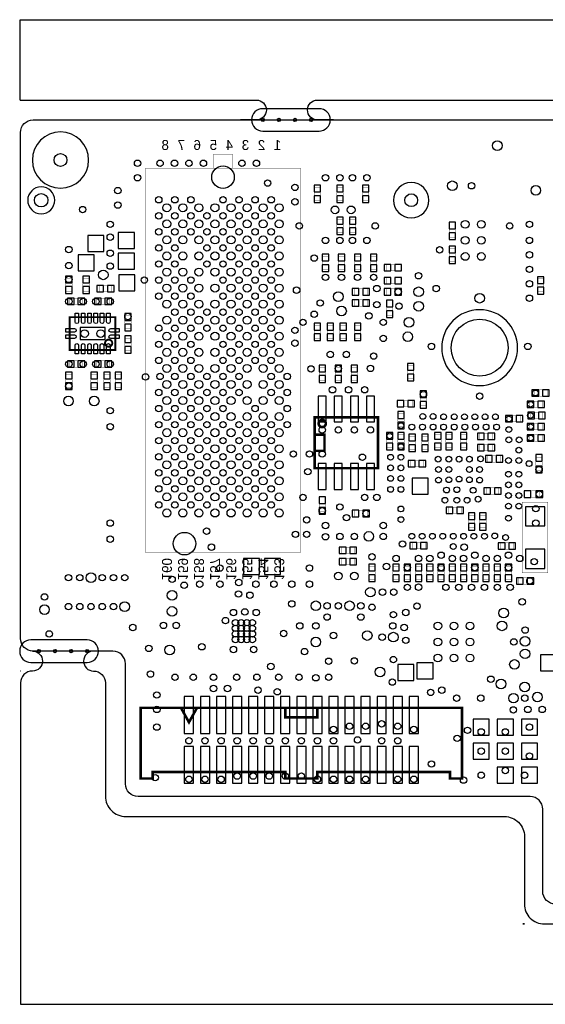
# Model space of a CAD drawing. Extents: x -127 to 3470, y -2628 to 437.
# Tile 1 of 6: x -127 to 1510, y -2628 to 437. Entities that reach past the tile are written whole.
import ezdxf
from ezdxf.enums import TextEntityAlignment as Align

# ---------------------------------------------------------------- set-up
doc = ezdxf.new("R2010")
doc.units = 0
for name, color, linetype in [('BG_OUTLINE', 2, 'CONTINUOUS'), ('BG_WASTE_STRIPS', 1, 'CONTINUOUS'), ('PG_ASSEMBLY_BOTTOM', 3, 'CONTINUOUS'), ('PIN_BOTTOM', 4, 'CONTINUOUS'), ('RKO_ALL', 5, 'CONTINUOUS'), ('VC_BOTTOM', 6, 'CONTINUOUS')]:
    doc.layers.add(name, color=color, linetype=linetype)

msp = doc.modelspace()

# ---------------------------------------------------------------- linework, layer by layer
at = {"layer": 'BG_OUTLINE'}
msp.add_lwpolyline([(3470, 85.63), (3470, -2276.57, -0.414237), (3430.63, -2315.94), (1540.87, -2315.94, -0.414256), (1501.5, -2276.57), (1501.5, -2020.67, 0.414197), (1462.13, -1981.3), (241.65, -1981.3, -0.414191), (202.28, -1941.93), (202.28, -1567.91, 0.414213), (162.91, -1528.54), (-85.12, -1528.54, -0.41422), (-124.49, -1489.17), (-124.49, 85.63, -0.414203), (-85.12, 125), (3430.63, 125, -0.414212)], format="xyb", close=True, dxfattribs=at)
at = {"layer": 'BG_WASTE_STRIPS'}
for points in [[(-125, 187), (-125, 437), (3470, 437), (3470, 187)], [(-124.49, -1590.54), (-125, -1590.54)], [(875, -1981.3), (825, -1981.3)], [(1439.5, -2377.94), (1444.5, -2377.94)], [(1444.5, -2377.94), (1439.5, -2377.94)]]:
    msp.add_lwpolyline(points, dxfattribs=at)
for points in [[(-125, 187), (610, 187, -1), (610, 125), (560, 125)], [(850, 125), (800, 125, -1), (800, 187), (2495, 187)], [(-87, -1528.54, -1), (-87, -1590.54), (-87.49, -1590.54, 0.414214), (-124.49, -1627.54), (-124.49, -2627.94), (3470, -2627.94), (3470, -2377.94)], [(153, -1528.54), (103, -1528.54, 1), (103, -1590.54), (103, -1590.54, -0.414214), (140, -1627.54), (140, -1980.3, 0.414214), (203, -2043.3), (1382.5, -2043.3, -0.414214), (1444.5, -2105.3), (1444.5, -2315.94, 0.414214), (1506.5, -2377.94), (1595, -2377.94)]]:
    msp.add_lwpolyline(points, format="xyb", dxfattribs=at)
at = {"layer": 'PG_ASSEMBLY_BOTTOM'}
for points, const_width in [([(536, -25), (536, 18), (476, 18), (476, -25)], 1), ([(792, -855), (822, -855), (822, -905), (792, -905)], 8), ([(425, -1705), (400, -1750), (375, -1705)], 8), ([(700, -1705), (700, -1735), (800, -1735), (800, -1705)], 8)]:
    msp.add_lwpolyline(points, dxfattribs=dict(at, const_width=const_width))
for points, const_width in [([(264.5, -1221.5), (747.5, -1221.5), (747.5, -25.5), (264.5, -25.5)], 1), ([(790, -125), (810, -125), (810, -85), (790, -85)], 1), ([(880, -85), (860, -85), (860, -125), (880, -125)], 1), ([(960, -85), (940, -85), (940, -125), (960, -125)], 1), ([(860, -225), (880, -225), (880, -185), (860, -185)], 1), ([(900, -225), (920, -225), (920, -185), (900, -185)], 1), ([(1210, -240), (1230, -240), (1230, -200), (1210, -200)], 1), ([(1230, -275), (1210, -275), (1210, -315), (1230, -315)], 1), ([(815, -340), (835, -340), (835, -300), (815, -300)], 1), ([(885, -300), (865, -300), (865, -340), (885, -340)], 1), ([(935, -300), (915, -300), (915, -340), (935, -340)], 1), ([(985, -300), (965, -300), (965, -340), (985, -340)], 1), ([(1015, -325), (1015, -345), (1055, -345), (1055, -325)], 1), ([(16, -408), (36, -408), (36, -368), (16, -368)], 1), ([(70, -408), (90, -408), (90, -368), (70, -368)], 1), ([(1015, -365), (1015, -385), (1055, -385), (1055, -365)], 1), ([(120, -390), (120, -410), (160, -410), (160, -390)], 1), ([(1505, -370), (1485, -370), (1485, -410), (1505, -410)], 1), ([(915, -400), (915, -420), (955, -420), (955, -400)], 1), ([(1015, -400), (1015, -420), (1055, -420), (1055, -400)], 1), ([(28.5, -430), (28.5, -450), (68.5, -450), (68.5, -430)], 1), ([(112.5, -430), (112.5, -450), (152.5, -450), (152.5, -430)], 1), ([(915, -435), (915, -455), (955, -455), (955, -435)], 1), ([(1035, -442.8), (1015, -442.8), (1015, -482.8), (1035, -482.8)], 1), ([(171, -591), (29, -591), (29, -489), (171, -489)], 6), ([(200, -525), (220, -525), (220, -485), (200, -485)], 1), ([(790, -555), (810, -555), (810, -515), (790, -515)], 1), ([(850, -515), (830, -515), (830, -555), (850, -555)], 1), ([(890, -515), (870, -515), (870, -555), (890, -555)], 1), ([(935, -515), (915, -515), (915, -555), (935, -555)], 1), ([(220, -554), (200, -554), (200, -594), (220, -594)], 1), ([(28.5, -625), (28.5, -645), (68.5, -645), (68.5, -625)], 1), ([(112.5, -625), (112.5, -645), (152.5, -645), (152.5, -625)], 1), ([(1080, -680), (1100, -680), (1100, -640), (1080, -640)], 1), ([(36, -667), (16, -667), (16, -707), (36, -707)], 1), ([(115, -667), (95, -667), (95, -707), (115, -707)], 1), ([(155, -667), (135, -667), (135, -707), (155, -707)], 1), ([(190, -667), (170, -667), (170, -707), (190, -707)], 1), ([(805, -685), (825, -685), (825, -645), (805, -645)], 1), ([(875, -645), (855, -645), (855, -685), (875, -685)], 1), ([(925, -645), (905, -645), (905, -685), (925, -685)], 1), ([(1120, -765), (1140, -765), (1140, -725), (1120, -725)], 1), ([(1515, -735), (1515, -715), (1475, -715), (1475, -735)], 1), ([(1095, -768), (1095, -748), (1055, -748), (1055, -768)], 1), ([(1500, -770), (1500, -750), (1460, -750), (1460, -770)], 1), ([(1050, -830), (1070, -830), (1070, -790), (1050, -790)], 1), ([(1433, -815), (1433, -795), (1393, -795), (1393, -815)], 1), ([(1502, -805), (1502, -785), (1462, -785), (1462, -805)], 1), ([(988.5, -801), (988.5, -959), (791.5, -959), (791.5, -801)], 8), ([(1500, -840), (1500, -820), (1460, -820), (1460, -840)], 1), ([(1015, -895), (1035, -895), (1035, -855), (1015, -855)], 1), ([(1050, -895), (1070, -895), (1070, -855), (1050, -855)], 1), ([(1165, -895), (1185, -895), (1185, -855), (1165, -855)], 1), ([(1200, -895), (1220, -895), (1220, -855), (1200, -855)], 1), ([(1265, -855), (1245, -855), (1245, -895), (1265, -895)], 1), ([(1345, -870), (1345, -850), (1305, -850), (1305, -870)], 1), ([(1500, -875), (1500, -855), (1460, -855), (1460, -875)], 1), ([(1105, -860), (1085, -860), (1085, -900), (1105, -900)], 1), ([(1125, -900), (1145, -900), (1145, -860), (1125, -860)], 1), ([(1345, -905), (1345, -885), (1305, -885), (1305, -905)], 1), ([(1090, -935), (1090, -955), (1130, -955), (1130, -935)], 1), ([(1370.3, -940), (1370.3, -920), (1330.3, -920), (1330.3, -940)], 1), ([(1480, -965), (1480, -925), (1500, -925), (1500, -965)], 1), ([(1325, -1020), (1325, -1040), (1365, -1040), (1365, -1020)], 1), ([(1452.5, -1030), (1492.5, -1030), (1492.5, -1050), (1452.5, -1050)], 1), ([(825, -1055), (805, -1055), (805, -1095), (825, -1095)], 1), ([(1517.5, -1065), (1437.5, -1065), (1437.5, -1285), (1517.5, -1285)], 1), ([(955, -1110), (955, -1090), (915, -1090), (915, -1110)], 1), ([(1248, -1100), (1248, -1080), (1208, -1080), (1208, -1100)], 1), ([(1270, -1145), (1290, -1145), (1290, -1105), (1270, -1105)], 1), ([(1305, -1145), (1325, -1145), (1325, -1105), (1305, -1105)], 1), ([(1135, -1210), (1135, -1190), (1095, -1190), (1095, -1210)], 1), ([(1370, -1191.5), (1370, -1211.5), (1410, -1211.5), (1410, -1191.5)], 1), ([(915, -1225), (915, -1205), (875, -1205), (875, -1225)], 1), ([(915, -1260), (915, -1240), (875, -1240), (875, -1260)], 1), ([(960, -1305), (980, -1305), (980, -1265), (960, -1265)], 1), ([(1055, -1265), (1035, -1265), (1035, -1305), (1055, -1305)], 1), ([(1090, -1265), (1070, -1265), (1070, -1305), (1090, -1305)], 1), ([(1125, -1265), (1105, -1265), (1105, -1305), (1125, -1305)], 1), ([(1160, -1265), (1140, -1265), (1140, -1305), (1160, -1305)], 1), ([(1195, -1265), (1175, -1265), (1175, -1305), (1195, -1305)], 1), ([(1230, -1265), (1210, -1265), (1210, -1305), (1230, -1305)], 1), ([(1265, -1265), (1245, -1265), (1245, -1305), (1265, -1305)], 1), ([(1300, -1265), (1280, -1265), (1280, -1305), (1300, -1305)], 1), ([(1335, -1265), (1315, -1265), (1315, -1305), (1335, -1305)], 1), ([(1370, -1265), (1350, -1265), (1350, -1305), (1370, -1305)], 1), ([(1405, -1265), (1385, -1265), (1385, -1305), (1405, -1305)], 1), ([(1467, -1320), (1467, -1300), (1427, -1300), (1427, -1320)], 1), ([(250, -1705), (1250, -1705), (1250, -1925), (1213, -1925), (1213, -1905), (800, -1905), (800, -1925), (700, -1925), (700, -1905), (287, -1905), (287, -1925), (250, -1925)], 8)]:
    msp.add_lwpolyline(points, close=True, dxfattribs=dict(at, const_width=const_width))
for points, const_width in [([(161.181, -570, 1), (138.819, -570, 1)], 6), ([(826.18, -820, 1), (803.82, -820, 1)], 8)]:
    msp.add_lwpolyline(points, format="xyb", close=True, dxfattribs=dict(at, const_width=const_width))
at = {"layer": 'PIN_BOTTOM'}
for points in [[(790, -78), (790, -99), (810, -99), (810, -78)], [(880, -99), (880, -78), (860, -78), (860, -99)], [(960, -99), (960, -78), (940, -78), (940, -99)], [(790, -111), (790, -132), (810, -132), (810, -111)], [(880, -132), (880, -111), (860, -111), (860, -132)], [(960, -132), (960, -111), (940, -111), (940, -132)], [(860, -178), (860, -199), (880, -199), (880, -178)], [(900, -178), (900, -199), (920, -199), (920, -178)], [(860, -211), (860, -232), (880, -232), (880, -211)], [(900, -211), (900, -232), (920, -232), (920, -211)], [(1210, -193), (1210, -214), (1230, -214), (1230, -193)], [(135, -285), (135, -235), (85, -235), (85, -285)], [(230, -275), (230, -225), (180, -225), (180, -275)], [(1210, -226), (1210, -247), (1230, -247), (1230, -226)], [(1230, -289), (1230, -268), (1210, -268), (1210, -289)], [(105, -345), (105, -295), (55, -295), (55, -345)], [(230, -340), (230, -290), (180, -290), (180, -340)], [(815, -293), (815, -314), (835, -314), (835, -293)], [(885, -314), (885, -293), (865, -293), (865, -314)], [(935, -314), (935, -293), (915, -293), (915, -314)], [(985, -314), (985, -293), (965, -293), (965, -314)], [(1230, -322), (1230, -301), (1210, -301), (1210, -322)], [(815, -326), (815, -347), (835, -347), (835, -326)], [(885, -347), (885, -326), (865, -326), (865, -347)], [(935, -347), (935, -326), (915, -326), (915, -347)], [(985, -347), (985, -326), (965, -326), (965, -347)], [(1029, -325), (1008, -325), (1008, -345), (1029, -345)], [(1062, -325), (1041, -325), (1041, -345), (1062, -345)], [(16, -361), (16, -382), (36, -382), (36, -361)], [(70, -361), (70, -382), (90, -382), (90, -361)], [(232, -407), (232, -357), (182, -357), (182, -407)], [(1029, -365), (1008, -365), (1008, -385), (1029, -385)], [(1062, -365), (1041, -365), (1041, -385), (1062, -385)], [(1505, -384), (1505, -363), (1485, -363), (1485, -384)], [(16, -394), (16, -415), (36, -415), (36, -394)], [(70, -394), (70, -415), (90, -415), (90, -394)], [(134, -390), (113, -390), (113, -410), (134, -410)], [(167, -390), (146, -390), (146, -410), (167, -410)], [(1505, -417), (1505, -396), (1485, -396), (1485, -417)], [(929, -400), (908, -400), (908, -420), (929, -420)], [(962, -400), (941, -400), (941, -420), (962, -420)], [(1029, -400), (1008, -400), (1008, -420), (1029, -420)], [(1062, -400), (1041, -400), (1041, -420), (1062, -420)], [(42.5, -430), (21.5, -430), (21.5, -450), (42.5, -450)], [(75.5, -430), (54.5, -430), (54.5, -450), (75.5, -450)], [(126.5, -430), (105.5, -430), (105.5, -450), (126.5, -450)], [(159.5, -430), (138.5, -430), (138.5, -450), (159.5, -450)], [(929, -435), (908, -435), (908, -455), (929, -455)], [(962, -435), (941, -435), (941, -455), (962, -455)], [(1035, -456.8), (1035, -435.8), (1015, -435.8), (1015, -456.8)], [(200, -478), (200, -499), (220, -499), (220, -478)], [(1035, -489.8), (1035, -468.8), (1015, -468.8), (1015, -489.8)], [(139, -559), (139, -521), (61, -521), (61, -559)], [(200, -511), (200, -532), (220, -532), (220, -511)], [(790, -508), (790, -529), (810, -529), (810, -508)], [(850, -529), (850, -508), (830, -508), (830, -529)], [(890, -529), (890, -508), (870, -508), (870, -529)], [(935, -529), (935, -508), (915, -508), (915, -529)], [(220, -568), (220, -547), (200, -547), (200, -568)], [(790, -541), (790, -562), (810, -562), (810, -541)], [(850, -562), (850, -541), (830, -541), (830, -562)], [(890, -562), (890, -541), (870, -541), (870, -562)], [(935, -562), (935, -541), (915, -541), (915, -562)], [(220, -601), (220, -580), (200, -580), (200, -601)], [(42.5, -625), (21.5, -625), (21.5, -645), (42.5, -645)], [(75.5, -625), (54.5, -625), (54.5, -645), (75.5, -645)], [(126.5, -625), (105.5, -625), (105.5, -645), (126.5, -645)], [(159.5, -625), (138.5, -625), (138.5, -645), (159.5, -645)], [(805, -638), (805, -659), (825, -659), (825, -638)], [(875, -659), (875, -638), (855, -638), (855, -659)], [(925, -659), (925, -638), (905, -638), (905, -659)], [(1080, -633), (1080, -654), (1100, -654), (1100, -633)], [(36, -681), (36, -660), (16, -660), (16, -681)], [(115, -681), (115, -660), (95, -660), (95, -681)], [(155, -681), (155, -660), (135, -660), (135, -681)], [(190, -681), (190, -660), (170, -660), (170, -681)], [(805, -671), (805, -692), (825, -692), (825, -671)], [(875, -692), (875, -671), (855, -671), (855, -692)], [(925, -692), (925, -671), (905, -671), (905, -692)], [(1080, -666), (1080, -687), (1100, -687), (1100, -666)], [(36, -714), (36, -693), (16, -693), (16, -714)], [(115, -714), (115, -693), (95, -693), (95, -714)], [(155, -714), (155, -693), (135, -693), (135, -714)], [(190, -714), (190, -693), (170, -693), (170, -714)], [(827.5, -735), (802.5, -735), (802.5, -815), (827.5, -815)], [(877.5, -735), (852.5, -735), (852.5, -815), (877.5, -815)], [(927.5, -735), (902.5, -735), (902.5, -815), (927.5, -815)], [(977.5, -735), (952.5, -735), (952.5, -815), (977.5, -815)], [(1120, -718), (1120, -739), (1140, -739), (1140, -718)], [(1468, -735), (1489, -735), (1489, -715), (1468, -715)], [(1501, -735), (1522, -735), (1522, -715), (1501, -715)], [(1048, -768), (1069, -768), (1069, -748), (1048, -748)], [(1081, -768), (1102, -768), (1102, -748), (1081, -748)], [(1120, -751), (1120, -772), (1140, -772), (1140, -751)], [(1453, -770), (1474, -770), (1474, -750), (1453, -750)], [(1486, -770), (1507, -770), (1507, -750), (1486, -750)], [(1050, -783), (1050, -804), (1070, -804), (1070, -783)], [(1386, -815), (1407, -815), (1407, -795), (1386, -795)], [(1419, -815), (1440, -815), (1440, -795), (1419, -795)], [(1455, -805), (1476, -805), (1476, -785), (1455, -785)], [(1488, -805), (1509, -805), (1509, -785), (1488, -785)], [(1050, -816), (1050, -837), (1070, -837), (1070, -816)], [(1453, -840), (1474, -840), (1474, -820), (1453, -820)], [(1486, -840), (1507, -840), (1507, -820), (1486, -820)], [(1015, -848), (1015, -869), (1035, -869), (1035, -848)], [(1050, -848), (1050, -869), (1070, -869), (1070, -848)], [(1105, -874), (1105, -853), (1085, -853), (1085, -874)], [(1125, -853), (1125, -874), (1145, -874), (1145, -853)], [(1165, -848), (1165, -869), (1185, -869), (1185, -848)], [(1200, -848), (1200, -869), (1220, -869), (1220, -848)], [(1265, -869), (1265, -848), (1245, -848), (1245, -869)], [(1298, -870), (1319, -870), (1319, -850), (1298, -850)], [(1331, -870), (1352, -870), (1352, -850), (1331, -850)], [(1453, -875), (1474, -875), (1474, -855), (1453, -855)], [(1486, -875), (1507, -875), (1507, -855), (1486, -855)], [(1015, -881), (1015, -902), (1035, -902), (1035, -881)], [(1050, -881), (1050, -902), (1070, -902), (1070, -881)], [(1105, -907), (1105, -886), (1085, -886), (1085, -907)], [(1125, -886), (1125, -907), (1145, -907), (1145, -886)], [(1165, -881), (1165, -902), (1185, -902), (1185, -881)], [(1200, -881), (1200, -902), (1220, -902), (1220, -881)], [(1265, -902), (1265, -881), (1245, -881), (1245, -902)], [(1298, -905), (1319, -905), (1319, -885), (1298, -885)], [(1331, -905), (1352, -905), (1352, -885), (1331, -885)], [(1500, -916), (1480, -916), (1480, -937), (1500, -937)], [(827.5, -945), (802.5, -945), (802.5, -1025), (827.5, -1025)], [(877.5, -945), (852.5, -945), (852.5, -1025), (877.5, -1025)], [(927.5, -945), (902.5, -945), (902.5, -1025), (927.5, -1025)], [(977.5, -945), (952.5, -945), (952.5, -1025), (977.5, -1025)], [(1104, -935), (1083, -935), (1083, -955), (1104, -955)], [(1137, -935), (1116, -935), (1116, -955), (1137, -955)], [(1323.3, -940), (1344.3, -940), (1344.3, -920), (1323.3, -920)], [(1356.3, -940), (1377.3, -940), (1377.3, -920), (1356.3, -920)], [(1500, -953), (1480, -953), (1480, -974), (1500, -974)], [(1145, -1040), (1145, -990), (1095, -990), (1095, -1040)], [(1339, -1020), (1318, -1020), (1318, -1040), (1339, -1040)], [(1372, -1020), (1351, -1020), (1351, -1040), (1372, -1040)], [(1464.5, -1050), (1464.5, -1030), (1443.5, -1030), (1443.5, -1050)], [(1501.5, -1050), (1501.5, -1030), (1480.5, -1030), (1480.5, -1050)], [(825, -1069), (825, -1048), (805, -1048), (805, -1069)], [(825, -1102), (825, -1081), (805, -1081), (805, -1102)], [(908, -1110), (929, -1110), (929, -1090), (908, -1090)], [(941, -1110), (962, -1110), (962, -1090), (941, -1090)], [(1201, -1100), (1222, -1100), (1222, -1080), (1201, -1080)], [(1234, -1100), (1255, -1100), (1255, -1080), (1234, -1080)], [(1270, -1098), (1270, -1119), (1290, -1119), (1290, -1098)], [(1305, -1098), (1305, -1119), (1325, -1119), (1325, -1098)], [(1507.5, -1139), (1507.5, -1079), (1447.5, -1079), (1447.5, -1139)], [(1270, -1131), (1270, -1152), (1290, -1152), (1290, -1131)], [(1305, -1131), (1305, -1152), (1325, -1152), (1325, -1131)], [(1088, -1210), (1109, -1210), (1109, -1190), (1088, -1190)], [(1121, -1210), (1142, -1210), (1142, -1190), (1121, -1190)], [(1384, -1191.5), (1363, -1191.5), (1363, -1211.5), (1384, -1211.5)], [(1417, -1191.5), (1396, -1191.5), (1396, -1211.5), (1417, -1211.5)], [(868, -1225), (889, -1225), (889, -1205), (868, -1205)], [(901, -1225), (922, -1225), (922, -1205), (901, -1205)], [(1507.5, -1271), (1507.5, -1211), (1447.5, -1211), (1447.5, -1271)], [(620, -1290), (620, -1240), (570, -1240), (570, -1290)], [(685, -1290), (685, -1240), (635, -1240), (635, -1290)], [(868, -1260), (889, -1260), (889, -1240), (868, -1240)], [(901, -1260), (922, -1260), (922, -1240), (901, -1240)], [(960, -1258), (960, -1279), (980, -1279), (980, -1258)], [(1055, -1279), (1055, -1258), (1035, -1258), (1035, -1279)], [(1090, -1279), (1090, -1258), (1070, -1258), (1070, -1279)], [(1125, -1279), (1125, -1258), (1105, -1258), (1105, -1279)], [(1160, -1279), (1160, -1258), (1140, -1258), (1140, -1279)], [(1195, -1279), (1195, -1258), (1175, -1258), (1175, -1279)], [(1230, -1279), (1230, -1258), (1210, -1258), (1210, -1279)], [(1265, -1279), (1265, -1258), (1245, -1258), (1245, -1279)], [(1300, -1279), (1300, -1258), (1280, -1258), (1280, -1279)], [(1335, -1279), (1335, -1258), (1315, -1258), (1315, -1279)], [(1370, -1279), (1370, -1258), (1350, -1258), (1350, -1279)], [(1405, -1279), (1405, -1258), (1385, -1258), (1385, -1279)], [(960, -1291), (960, -1312), (980, -1312), (980, -1291)], [(1055, -1312), (1055, -1291), (1035, -1291), (1035, -1312)], [(1090, -1312), (1090, -1291), (1070, -1291), (1070, -1312)], [(1125, -1312), (1125, -1291), (1105, -1291), (1105, -1312)], [(1160, -1312), (1160, -1291), (1140, -1291), (1140, -1312)], [(1195, -1312), (1195, -1291), (1175, -1291), (1175, -1312)], [(1230, -1312), (1230, -1291), (1210, -1291), (1210, -1312)], [(1265, -1312), (1265, -1291), (1245, -1291), (1245, -1312)], [(1300, -1312), (1300, -1291), (1280, -1291), (1280, -1312)], [(1335, -1312), (1335, -1291), (1315, -1291), (1315, -1312)], [(1370, -1312), (1370, -1291), (1350, -1291), (1350, -1312)], [(1405, -1312), (1405, -1291), (1385, -1291), (1385, -1312)], [(1420, -1320), (1441, -1320), (1441, -1300), (1420, -1300)], [(1453, -1320), (1474, -1320), (1474, -1300), (1453, -1300)], [(1545, -1590), (1545, -1540), (1495, -1540), (1495, -1590)], [(1100, -1620), (1100, -1570), (1050, -1570), (1050, -1620)], [(1160, -1615), (1160, -1565), (1110, -1565), (1110, -1615)], [(385.5, -1670), (385.5, -1785), (414.5, -1785), (414.5, -1670)], [(435.5, -1670), (435.5, -1785), (464.5, -1785), (464.5, -1670)], [(485.5, -1670), (485.5, -1785), (514.5, -1785), (514.5, -1670)], [(535.5, -1670), (535.5, -1785), (564.5, -1785), (564.5, -1670)], [(585.5, -1670), (585.5, -1785), (614.5, -1785), (614.5, -1670)], [(635.5, -1670), (635.5, -1785), (664.5, -1785), (664.5, -1670)], [(685.5, -1670), (685.5, -1785), (714.5, -1785), (714.5, -1670)], [(735.5, -1670), (735.5, -1785), (764.5, -1785), (764.5, -1670)], [(785.5, -1670), (785.5, -1785), (814.5, -1785), (814.5, -1670)], [(835.5, -1670), (835.5, -1785), (864.5, -1785), (864.5, -1670)], [(885.5, -1670), (885.5, -1785), (914.5, -1785), (914.5, -1670)], [(935.5, -1670), (935.5, -1785), (964.5, -1785), (964.5, -1670)], [(985.5, -1670), (985.5, -1785), (1014.5, -1785), (1014.5, -1670)], [(1035.5, -1670), (1035.5, -1785), (1064.5, -1785), (1064.5, -1670)], [(1085.5, -1670), (1085.5, -1785), (1114.5, -1785), (1114.5, -1670)], [(1335, -1790), (1335, -1740), (1285, -1740), (1285, -1790)], [(1410, -1790), (1410, -1740), (1360, -1740), (1360, -1790)], [(1485, -1790), (1485, -1740), (1435, -1740), (1435, -1790)], [(385.5, -1825), (385.5, -1940), (414.5, -1940), (414.5, -1825)], [(435.5, -1825), (435.5, -1940), (464.5, -1940), (464.5, -1825)], [(485.5, -1825), (485.5, -1940), (514.5, -1940), (514.5, -1825)], [(535.5, -1825), (535.5, -1940), (564.5, -1940), (564.5, -1825)], [(585.5, -1825), (585.5, -1940), (614.5, -1940), (614.5, -1825)], [(635.5, -1825), (635.5, -1940), (664.5, -1940), (664.5, -1825)], [(685.5, -1825), (685.5, -1940), (714.5, -1940), (714.5, -1825)], [(735.5, -1825), (735.5, -1940), (764.5, -1940), (764.5, -1825)], [(785.5, -1825), (785.5, -1940), (814.5, -1940), (814.5, -1825)], [(835.5, -1825), (835.5, -1940), (864.5, -1940), (864.5, -1825)], [(885.5, -1825), (885.5, -1940), (914.5, -1940), (914.5, -1825)], [(935.5, -1825), (935.5, -1940), (964.5, -1940), (964.5, -1825)], [(985.5, -1825), (985.5, -1940), (1014.5, -1940), (1014.5, -1825)], [(1035.5, -1825), (1035.5, -1940), (1064.5, -1940), (1064.5, -1825)], [(1085.5, -1825), (1085.5, -1940), (1114.5, -1940), (1114.5, -1825)], [(1335, -1865), (1335, -1815), (1285, -1815), (1285, -1865)], [(1410, -1865), (1410, -1815), (1360, -1815), (1360, -1865)], [(1485, -1865), (1485, -1815), (1435, -1815), (1435, -1865)], [(1410, -1890), (1360, -1890), (1360, -1940), (1410, -1940)], [(1485, -1940), (1485, -1890), (1435, -1890), (1435, -1940)]]:
    msp.add_lwpolyline(points, close=True, dxfattribs=at)
for points in [[(56.287, -477), (56.287, -503.5, -1), (45.287, -503.5), (45.287, -477)], [(75.972, -477), (75.972, -503.5, -1), (64.972, -503.5), (64.972, -477)], [(95.657, -477), (95.657, -503.5, -1), (84.657, -503.5), (84.657, -477)], [(115.343, -477), (115.343, -503.5, -1), (104.343, -503.5), (104.343, -477)], [(135.028, -477), (135.028, -503.5, -1), (124.028, -503.5), (124.028, -477)], [(154.713, -477), (154.713, -503.5, -1), (143.713, -503.5), (143.713, -477)], [(17, -524.657), (43.5, -524.657, -1), (43.5, -535.657), (17, -535.657)], [(17, -544.343), (43.5, -544.343, -1), (43.5, -555.343), (17, -555.343)], [(183, -535.657), (156.5, -535.657, -1), (156.5, -524.657), (183, -524.657)], [(183, -555.343), (156.5, -555.343, -1), (156.5, -544.343), (183, -544.343)], [(45.287, -603), (45.287, -576.5, -1), (56.287, -576.5), (56.287, -603)], [(64.972, -603), (64.972, -576.5, -1), (75.972, -576.5), (75.972, -603)], [(84.657, -603), (84.657, -576.5, -1), (95.657, -576.5), (95.657, -603)], [(104.343, -603), (104.343, -576.5, -1), (115.343, -576.5), (115.343, -603)], [(124.028, -603), (124.028, -576.5, -1), (135.028, -576.5), (135.028, -603)], [(143.713, -603), (143.713, -576.5, -1), (154.713, -576.5), (154.713, -603)]]:
    msp.add_lwpolyline(points, format="xyb", close=True, dxfattribs=at)
for centre, radius in [((630, 125), 5), ((680, 125), 5), ((730, 125), 5), ((780, 125), 5), ((0, 0), 20), ((506, -53), 35), ((-60, -125), 21), ((1092, -125), 20), ((331, -148.5), 12.5), ((381, -148.5), 12.5), ((431, -148.5), 12.5), ((481, -148.5), 12.5), ((531, -148.5), 12.5), ((581, -148.5), 12.5), ((631, -148.5), 12.5), ((681, -148.5), 12.5), ((331, -198.5), 12.5), ((381, -198.5), 12.5), ((431, -198.5), 12.5), ((481, -198.5), 12.5), ((531, -198.5), 12.5), ((581, -198.5), 12.5), ((631, -198.5), 12.5), ((681, -198.5), 12.5), ((331, -248.5), 12.5), ((381, -248.5), 12.5), ((431, -248.5), 12.5), ((481, -248.5), 12.5), ((531, -248.5), 12.5), ((581, -248.5), 12.5), ((631, -248.5), 12.5), ((681, -248.5), 12.5), ((331, -298.5), 12.5), ((381, -298.5), 12.5), ((431, -298.5), 12.5), ((481, -298.5), 12.5), ((531, -298.5), 12.5), ((581, -298.5), 12.5), ((631, -298.5), 12.5), ((681, -298.5), 12.5), ((331, -348.5), 12.5), ((381, -348.5), 12.5), ((431, -348.5), 12.5), ((481, -348.5), 12.5), ((531, -348.5), 12.5), ((581, -348.5), 12.5), ((631, -348.5), 12.5), ((681, -348.5), 12.5), ((331, -398.5), 12.5), ((381, -398.5), 12.5), ((431, -398.5), 12.5), ((481, -398.5), 12.5), ((531, -398.5), 12.5), ((581, -398.5), 12.5), ((631, -398.5), 12.5), ((681, -398.5), 12.5), ((331, -448.5), 12.5), ((381, -448.5), 12.5), ((431, -448.5), 12.5), ((481, -448.5), 12.5), ((531, -448.5), 12.5), ((581, -448.5), 12.5), ((631, -448.5), 12.5), ((681, -448.5), 12.5), ((331, -498.5), 12.5), ((381, -498.5), 12.5), ((431, -498.5), 12.5), ((481, -498.5), 12.5), ((531, -498.5), 12.5), ((581, -498.5), 12.5), ((631, -498.5), 12.5), ((681, -498.5), 12.5), ((1305, -584), 88.74), ((331, -548.5), 12.5), ((381, -548.5), 12.5), ((431, -548.5), 12.5), ((481, -548.5), 12.5), ((531, -548.5), 12.5), ((581, -548.5), 12.5), ((631, -548.5), 12.5), ((681, -548.5), 12.5), ((331, -598.5), 12.5), ((381, -598.5), 12.5), ((431, -598.5), 12.5), ((481, -598.5), 12.5), ((531, -598.5), 12.5), ((581, -598.5), 12.5), ((631, -598.5), 12.5), ((681, -598.5), 12.5), ((331, -648.5), 12.5), ((381, -648.5), 12.5), ((431, -648.5), 12.5), ((481, -648.5), 12.5), ((531, -648.5), 12.5), ((581, -648.5), 12.5), ((631, -648.5), 12.5), ((681, -648.5), 12.5), ((331, -698.5), 12.5), ((381, -698.5), 12.5), ((431, -698.5), 12.5), ((481, -698.5), 12.5), ((531, -698.5), 12.5), ((581, -698.5), 12.5), ((631, -698.5), 12.5), ((681, -698.5), 12.5), ((331, -748.5), 12.5), ((381, -748.5), 12.5), ((431, -748.5), 12.5), ((481, -748.5), 12.5), ((531, -748.5), 12.5), ((581, -748.5), 12.5), ((631, -748.5), 12.5), ((681, -748.5), 12.5), ((331, -798.5), 12.5), ((381, -798.5), 12.5), ((431, -798.5), 12.5), ((481, -798.5), 12.5), ((531, -798.5), 12.5), ((581, -798.5), 12.5), ((631, -798.5), 12.5), ((681, -798.5), 12.5), ((331, -848.5), 12.5), ((381, -848.5), 12.5), ((431, -848.5), 12.5), ((481, -848.5), 12.5), ((531, -848.5), 12.5), ((581, -848.5), 12.5), ((631, -848.5), 12.5), ((681, -848.5), 12.5), ((331, -898.5), 12.5), ((381, -898.5), 12.5), ((431, -898.5), 12.5), ((481, -898.5), 12.5), ((531, -898.5), 12.5), ((581, -898.5), 12.5), ((631, -898.5), 12.5), ((681, -898.5), 12.5), ((331, -948.5), 12.5), ((381, -948.5), 12.5), ((431, -948.5), 12.5), ((481, -948.5), 12.5), ((531, -948.5), 12.5), ((581, -948.5), 12.5), ((631, -948.5), 12.5), ((681, -948.5), 12.5), ((331, -998.5), 12.5), ((381, -998.5), 12.5), ((431, -998.5), 12.5), ((481, -998.5), 12.5), ((531, -998.5), 12.5), ((581, -998.5), 12.5), ((631, -998.5), 12.5), ((681, -998.5), 12.5), ((331, -1048.5), 12.5), ((381, -1048.5), 12.5), ((431, -1048.5), 12.5), ((481, -1048.5), 12.5), ((531, -1048.5), 12.5), ((581, -1048.5), 12.5), ((631, -1048.5), 12.5), ((681, -1048.5), 12.5), ((331, -1098.5), 12.5), ((381, -1098.5), 12.5), ((431, -1098.5), 12.5), ((481, -1098.5), 12.5), ((531, -1098.5), 12.5), ((581, -1098.5), 12.5), ((631, -1098.5), 12.5), ((681, -1098.5), 12.5), ((386, -1194), 35), ((-67, -1528.54), 5), ((-17, -1528.54), 5), ((33, -1528.54), 5), ((83, -1528.54), 5)]:
    msp.add_circle(centre, radius, dxfattribs=at)
at = {"layer": 'RKO_ALL'}
for points in [[(630, 160, 1), (630, 90), (805, 90, 1), (805, 160)], [(87.5, 0, 1), (-87.5, 0, 1)], [(-18, -125, 1), (-102, -125, 1)], [(1147, -125, 1), (1037, -125, 1)], [(1423.11, -584.001, 1), (1186.881, -584.002, 1)], [(83, -1563.54, 1), (83, -1493.54), (-92, -1493.54, 1), (-92, -1563.54)]]:
    msp.add_lwpolyline(points, format="xyb", close=True, dxfattribs=at)
at = {"layer": 'VC_BOTTOM'}
for centre, radius in [((1360, 45), 15), ((240, -10), 10), ((310, -10), 10), ((355, -10), 10), ((400, -10), 10), ((445, -10), 10), ((565, -10), 10), ((610, -10), 10), ((240, -55), 10), ((825, -55), 10), ((870, -55), 10), ((909, -55), 10), ((954, -55), 10), ((178.5, -95), 10), ((645, -71.5), 10), ((730, -85), 10), ((1220, -80), 15), ((1280, -80), 10), ((1480, -94.275), 15), ((306, -123.5), 10), ((356, -123.5), 10), ((406, -123.5), 10), ((506, -123.5), 10), ((556, -123.5), 10), ((606, -123.5), 10), ((656, -123.5), 10), ((730, -130), 10), ((69, -154), 10), ((178.5, -140), 10), ((855, -155), 12), ((905, -155), 12), ((306, -173.5), 10), ((356, -173.5), 10), ((406, -173.5), 10), ((456, -173.5), 10), ((506, -173.5), 10), ((556, -173.5), 10), ((606, -173.5), 10), ((656, -173.5), 10), ((155, -200), 10), ((306, -223.5), 10), ((356, -223.5), 10), ((406, -223.5), 10), ((456, -223.5), 10), ((506, -223.5), 10), ((556, -223.5), 10), ((606, -223.5), 10), ((656, -223.5), 10), ((743.5, -205), 10), ((980, -205), 10), ((1260, -200), 12), ((1310, -200), 12), ((1398.5, -205), 10), ((1460, -200), 10), ((155, -240), 10), ((825, -250), 10), ((870, -250), 10), ((909, -250), 10), ((954, -250), 10), ((1260, -250), 12), ((1310, -250), 12), ((1460, -250), 10), ((26, -278.5), 10), ((306, -273.5), 10), ((356, -273.5), 10), ((456, -273.5), 10), ((506, -273.5), 10), ((556, -273.5), 10), ((606, -273.5), 10), ((656, -273.5), 10), ((1180.472, -279.528), 10), ((155, -290), 10), ((790, -305), 10), ((1260, -300), 12), ((1310, -300), 12), ((1460, -295), 10), ((26, -328.5), 10), ((155, -330), 10), ((306, -323.5), 10), ((356, -323.5), 10), ((456, -323.5), 10), ((506, -323.5), 10), ((556, -323.5), 10), ((606, -323.5), 10), ((656, -323.5), 10), ((1460, -340), 10), ((26, -371.5), 10), ((133.135, -357.331), 15), ((261, -373.5), 10), ((306, -373.5), 10), ((356, -373.5), 10), ((406, -373.5), 10), ((506, -373.5), 10), ((556, -373.5), 10), ((606, -373.5), 10), ((656, -373.5), 10), ((825, -365), 10), ((875, -365), 10), ((925, -365), 10), ((975, -365), 10), ((1115, -360), 10), ((735, -405), 10), ((985, -400), 10), ((1115, -410), 15), ((1170, -400), 10), ((1460, -385), 10), ((306, -423.5), 10), ((356, -423.5), 10), ((406, -423.5), 10), ((506, -423.5), 10), ((556, -423.5), 10), ((606, -423.5), 10), ((656, -423.5), 10), ((865, -425), 15), ((1051.5, -410), 10), ((1305, -430), 15), ((1460, -430), 10), ((26, -440), 10), ((71, -440), 10), ((110, -440), 10), ((155, -440), 10), ((808.788, -445), 10), ((875, -470), 15), ((985, -450), 10), ((1054, -454.5), 10), ((1115, -455), 15), ((210, -487), 10), ((356, -473.5), 10), ((406, -473.5), 10), ((456, -473.5), 10), ((506, -473.5), 10), ((556, -473.5), 10), ((606, -473.5), 10), ((656, -473.5), 10), ((790, -480), 10), ((960, -485), 10), ((1085, -505), 15), ((306, -523.5), 10), ((356, -523.5), 10), ((406, -523.5), 10), ((456, -523.5), 10), ((506, -523.5), 10), ((556, -523.5), 10), ((606, -523.5), 10), ((656, -523.5), 10), ((730, -530), 10), ((755, -505), 10), ((1005, -505), 10), ((75, -540), 12), ((125, -540), 12), ((1005, -555), 10), ((1081.5, -550), 15), ((306, -573.5), 10), ((356, -573.5), 10), ((406, -573.5), 10), ((506, -573.5), 10), ((556, -573.5), 10), ((606, -573.5), 10), ((656, -573.5), 10), ((730, -570), 10), ((1155, -580), 10), ((1455, -580), 10), ((840, -605), 10), ((890, -605), 10), ((975, -610), 10), ((26, -635), 10), ((71, -635), 10), ((110, -635), 10), ((155, -635), 10), ((306, -623.5), 10), ((356, -623.5), 10), ((406, -623.5), 10), ((506, -623.5), 10), ((556, -623.5), 10), ((606, -623.5), 10), ((656, -623.5), 10), ((780, -650), 10), ((865, -648.5), 10), ((965, -648.5), 10), ((265, -675), 10), ((310, -673.5), 10), ((356, -673.5), 10), ((406, -673.5), 10), ((456, -673.5), 10), ((506, -673.5), 10), ((556, -673.5), 10), ((656, -673.5), 10), ((706, -673.5), 10), ((26, -703.5), 10), ((25, -750), 15), ((105, -750), 15), ((306, -723.5), 10), ((356, -723.5), 10), ((406, -723.5), 10), ((456, -723.5), 10), ((506, -723.5), 10), ((556, -723.5), 10), ((656, -723.5), 10), ((706, -723.5), 10), ((847, -715), 10), ((897, -715), 10), ((947, -715), 10), ((1130, -728.5), 10), ((1305, -735), 10), ((1478.5, -725), 9), ((306, -773.5), 10), ((356, -773.5), 10), ((406, -773.5), 10), ((456, -773.5), 10), ((506, -773.5), 10), ((606, -773.5), 10), ((706, -773.5), 10), ((1463.5, -760), 9), ((155, -780), 10), ((1128, -798), 9), ((1160, -798), 9), ((1193, -799), 9), ((1226, -799), 9), ((1258, -799), 9), ((1290, -799), 9), ((1322, -799), 9), ((1354, -799), 9), ((1463.5, -795), 9), ((155, -830), 10), ((306, -823.5), 10), ((356, -823.5), 10), ((406, -823.5), 10), ((456, -823.5), 10), ((506, -823.5), 10), ((556, -823.5), 10), ((606, -823.5), 10), ((656, -823.5), 10), ((706, -823.5), 10), ((1060, -826.5), 9), ((1094, -831), 9), ((1127, -831), 9), ((1160, -831), 9), ((1193, -831), 9), ((1226, -831), 9), ((1259, -831), 9), ((1292, -831), 9), ((1325, -831), 9), ((1358, -831), 9), ((1396, -806), 9), ((1463.5, -830), 9), ((815, -840), 10), ((865, -840), 10), ((915, -840), 10), ((965, -840), 10), ((1025, -858.5), 9), ((1396, -839), 9), ((1463.5, -865), 9), ((306, -873.5), 10), ((356, -873.5), 10), ((406, -873.5), 10), ((456, -873.5), 10), ((506, -873.5), 10), ((556, -873.5), 10), ((606, -873.5), 10), ((656, -873.5), 10), ((1060, -892), 9), ((1396, -871), 9), ((1428, -871), 9), ((306, -923.5), 10), ((356, -923.5), 10), ((406, -923.5), 10), ((456, -923.5), 10), ((506, -923.5), 10), ((556, -923.5), 10), ((606, -923.5), 10), ((656, -923.5), 10), ((725, -915), 10), ((775, -915), 10), ((815, -915), 10), ((940, -925), 10), ((1028, -925), 9), ((1060, -925), 9), ((1427, -903), 9), ((1028, -958), 9), ((1060, -958), 9), ((1176, -931), 9), ((1209, -931), 9), ((1241, -931), 9), ((1273, -931), 9), ((1308, -930), 9), ((1395, -935), 9), ((1427, -935), 9), ((1459, -945), 9), ((306, -973.5), 10), ((356, -973.5), 10), ((406, -973.5), 10), ((456, -973.5), 10), ((506, -973.5), 10), ((556, -973.5), 10), ((606, -973.5), 10), ((656, -973.5), 10), ((770, -970), 10), ((1177, -963), 9), ((1209, -963), 9), ((1273, -963), 9), ((1305, -963), 9), ((1395, -978), 9), ((1427, -978), 9), ((1490, -963.5), 10), ((1028, -991), 9), ((1060, -991), 9), ((1177, -996), 9), ((1209, -995), 9), ((1241, -993), 9), ((1273, -995), 9), ((1305, -996), 9), ((1395, -1011), 9), ((1427, -1011), 9), ((306, -1023.5), 10), ((356, -1023.5), 10), ((406, -1023.5), 10), ((456, -1023.5), 10), ((506, -1023.5), 10), ((556, -1023.5), 10), ((606, -1023.5), 10), ((656, -1023.5), 10), ((755, -1050), 10), ((947, -1050), 10), ((985, -1050), 10), ((1028, -1025), 9), ((1060, -1025), 9), ((1202, -1027), 9), ((1234, -1026), 9), ((1285, -1028), 9), ((1395, -1044), 9), ((1427, -1044), 9), ((1490.9, -1040), 10), ((306, -1073.5), 10), ((356, -1073.5), 10), ((406, -1073.5), 10), ((456, -1073.5), 10), ((506, -1073.5), 10), ((556, -1073.5), 10), ((606, -1073.5), 10), ((656, -1073.5), 10), ((870, -1080), 10), ((1197, -1059), 9), ((1234, -1059), 9), ((1266, -1059), 9), ((1300.296, -1055.533), 9), ((1395, -1077), 9), ((1427, -1077), 9), ((815, -1091.5), 10), ((890.5, -1113), 10), ((951.5, -1100), 10), ((1060, -1086), 9), ((1480, -1085), 10), ((155, -1130), 10), ((766.5, -1120), 10), ((825, -1137.5), 10), ((1005, -1137.5), 10), ((1060, -1119), 9), ((1395, -1115), 9), ((1480, -1130), 10), ((455, -1155), 10), ((731.5, -1165), 10), ((766.5, -1165), 10), ((825, -1172.5), 10), ((870, -1171.5), 10), ((915, -1171.5), 10), ((960, -1171.5), 15), ((1005, -1171.5), 10), ((1094, -1171), 9), ((1126, -1171), 9), ((1158, -1171), 9), ((1190, -1171), 9), ((1223, -1171), 9), ((1255, -1171), 9), ((1287, -1171), 9), ((1320, -1171), 9), ((1352, -1170), 9), ((155, -1180), 10), ((470, -1205), 10), ((1065, -1195), 10), ((1223, -1203), 9), ((1257, -1205), 10), ((1386, -1175), 9), ((970, -1235), 10), ((1185, -1230), 10), ((1290, -1230), 10), ((1395, -1230), 10), ((1015, -1265), 10), ((1045, -1240), 10), ((1115, -1240), 10), ((1150, -1240), 10), ((1220, -1240), 10), ((1255, -1240), 10), ((1325, -1240), 10), ((1360, -1240), 10), ((1430, -1240), 10), ((1475, -1250), 10), ((95, -1300), 15), ((496.5, -1270), 10), ((775, -1270), 10), ((865, -1295), 12), ((915, -1295), 12), ((1080, -1268.5), 10), ((1185, -1268.5), 10), ((1290, -1268.5), 10), ((1395, -1268.5), 10), ((25, -1300), 10), ((60, -1300), 10), ((130, -1300), 10), ((165, -1300), 10), ((200, -1300), 10), ((347.5, -1305), 10), ((385, -1323.5), 10), ((433.5, -1320), 10), ((496.5, -1320), 10), ((555, -1315), 10), ((608.5, -1320), 10), ((664.5, -1320), 10), ((720, -1320), 10), ((775, -1320), 10), ((1461.5, -1310), 10), ((347.5, -1355), 15), ((554.25, -1350.75), 10), ((589.75, -1354.5), 10), ((965, -1345), 15), ((1002.5, -1345), 10), ((1037.5, -1345), 10), ((1080, -1330), 10), ((1115, -1329.5), 10), ((1200, -1330), 10), ((1240, -1330), 10), ((1280, -1330), 10), ((1320, -1330), 10), ((1360, -1330), 10), ((1400, -1330), 10), ((-49.72, -1359.92), 10), ((200, -1390), 15), ((720, -1381.5), 10), ((795, -1387.5), 15), ((830, -1387.5), 10), ((865, -1387.5), 10), ((900, -1387.5), 15), ((935, -1387.5), 10), ((1110, -1388.417), 10), ((1437.5, -1375), 10), ((-49.72, -1399.29), 15), ((25, -1390), 10), ((60, -1390), 10), ((95, -1390), 10), ((130, -1390), 10), ((165, -1390), 10), ((347.5, -1405), 15), ((538.5, -1408.5), 10), ((574, -1406.5), 10), ((609.5, -1408.5), 10), ((970, -1392), 10), ((1036.5, -1415), 10), ((1075, -1408.4), 10), ((1380, -1410), 15), ((320.5, -1448.5), 10), ((360.5, -1448.5), 10), ((513.5, -1433.5), 10), ((545, -1440), 10), ((562.5, -1440), 10), ((580, -1440), 10), ((597.5, -1440), 10), ((745, -1450), 10), ((795, -1450), 10), ((830, -1422.5), 10), ((935, -1422.5), 10), ((1034.5, -1450), 10), ((1175, -1450), 12), ((1225, -1450), 12), ((1275, -1450), 12), ((1374.5, -1450), 15), ((-35, -1475), 10), ((225, -1455), 10), ((545, -1457.5), 10), ((545, -1475), 10), ((562.5, -1457.5), 10), ((562.5, -1475), 10), ((580, -1457.5), 10), ((580, -1475), 10), ((597.5, -1457.5), 10), ((597.5, -1475), 10), ((695, -1473.65), 10), ((850, -1480), 10), ((955, -1480), 15), ((1036.5, -1485), 15), ((1070, -1455), 10), ((1446.5, -1463), 10), ((545, -1492.5), 10), ((562.5, -1492.5), 10), ((580, -1492.5), 10), ((597.5, -1492.5), 10), ((795, -1500), 15), ((1001.5, -1485), 10), ((1075, -1495), 10), ((1175, -1500), 12), ((1225, -1500), 12), ((1275, -1500), 12), ((1411.5, -1500), 10), ((1446.5, -1498), 15), ((275, -1520), 10), ((340, -1525), 15), ((440, -1515), 10), ((538.5, -1523.5), 10), ((601.5, -1523.5), 10), ((760, -1530), 10), ((1446.5, -1537), 15), ((835, -1560), 10), ((915, -1559), 10), ((1036.5, -1555), 10), ((1175, -1550), 12), ((1225, -1550), 12), ((1275, -1550), 12), ((1413.5, -1570), 15), ((280, -1600), 10), ((655, -1576.3), 10), ((995, -1593.5), 15), ((356.5, -1610), 10), ((413.5, -1610), 10), ((476.5, -1610), 10), ((548.5, -1610), 10), ((611.5, -1610), 10), ((679.5, -1610), 10), ((742.5, -1610), 10), ((795, -1611.5), 10), ((835, -1610), 10), ((1033.2, -1625), 10), ((1340, -1616), 10), ((1371.717, -1630.801), 15), ((300, -1665), 10), ((476.5, -1645), 10), ((520, -1645), 10), ((615, -1650), 10), ((675, -1655), 10), ((1152.5, -1657), 10), ((1187.1, -1650), 10), ((1445.5, -1640), 15), ((1233.5, -1675), 10), ((1308.5, -1675), 10), ((1410.5, -1675), 15), ((1445.5, -1675), 10), ((1485, -1671.5), 15), ((300, -1710), 10), ((1410, -1711.5), 10), ((1455, -1710), 10), ((1500, -1710), 10), ((1000, -1755), 10), ((300, -1765), 10), ((850, -1772.5), 10), ((900, -1762.5), 10), ((950, -1762.5), 10), ((1050, -1762.5), 10), ((1100, -1772.5), 10), ((1267.5, -1775), 10), ((1310, -1780), 10), ((1385, -1780), 10), ((1460, -1765), 10), ((400, -1807.5), 10), ((450, -1807.5), 10), ((500, -1807.5), 10), ((550, -1807.5), 10), ((600, -1807.5), 10), ((650, -1807.5), 10), ((700, -1807.5), 10), ((750, -1807.5), 10), ((800, -1807.5), 10), ((850, -1807.5), 10), ((925, -1805), 10), ((1000, -1807.5), 10), ((1050, -1807.5), 10), ((1235, -1800), 10), ((1310, -1840), 10), ((1385, -1840), 10), ((1460, -1855), 10), ((1155, -1880), 10), ((1385, -1900), 10), ((295, -1922.5), 10), ((400, -1927.5), 10), ((450, -1927.5), 10), ((500, -1927.5), 10), ((550, -1917.5), 10), ((600, -1917.5), 10), ((650, -1917.5), 10), ((700, -1917.5), 10), ((750, -1917.5), 10), ((800, -1927.5), 10), ((850, -1927.5), 10), ((900, -1927.5), 10), ((950, -1927.5), 10), ((1050, -1927.5), 10), ((1100, -1927.5), 10), ((1255, -1930), 10), ((1310, -1915), 10), ((1445, -1915), 10)]:
    msp.add_circle(centre, radius, dxfattribs=at)

# ---------------------------------------------------------------- texts
at = {"layer": 'PG_ASSEMBLY_BOTTOM', "text_generation_flag": 2}
for s, p in [('8', (326, 31.5)), ('7', (376, 31.5)), ('6', (425.67, 31.5)), ('5', (476, 31.5)), ('4', (526, 31.5)), ('3', (576, 31.5)), ('2', (626, 31.5)), ('1', (675.67, 31.5))]:
    msp.add_text(s, height=31, dxfattribs=at).set_placement(p, align=Align.CENTER)
for s, p in [('160', (316, -1273.5)), ('159', (366, -1273.5)), ('158', (415.67, -1273.5)), ('157', (466, -1273.5)), ('156', (516, -1273.5)), ('155', (566, -1273.5)), ('154', (616, -1273.5)), ('153', (665.67, -1273.5))]:
    msp.add_text(s, height=31, rotation=270, dxfattribs=at).set_placement(p, align=Align.CENTER)

doc.saveas('drawing.dxf')
